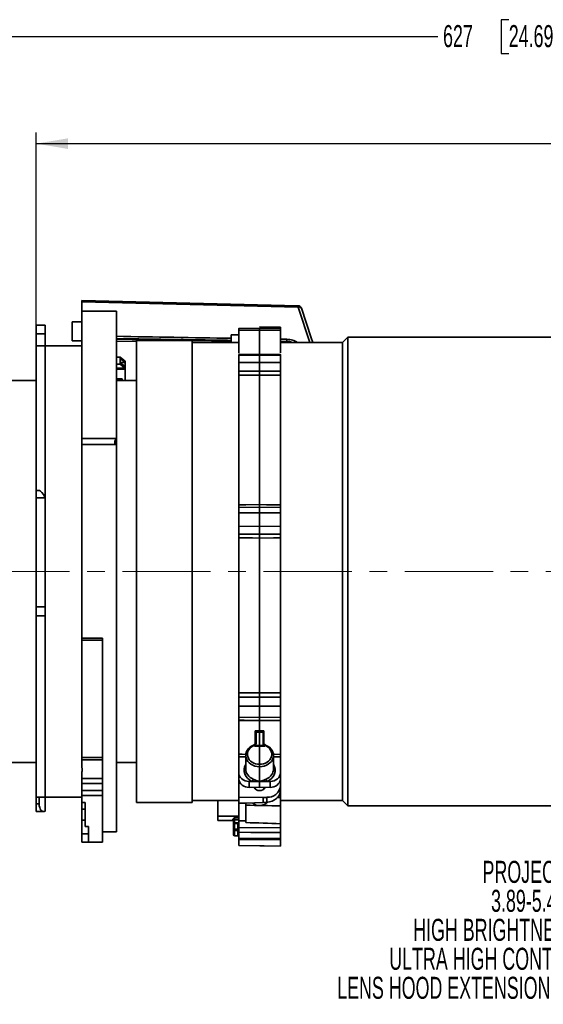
# Model space of a CAD drawing. Header units: millimetres. Extents: x 0 to 1118, y 0 to 864.
# Tile 64 of 96: x 845 to 921, y 191 to 333. Entities that reach past the tile are written whole.
import ezdxf

# ---------------------------------------------------------------- set-up
doc = ezdxf.new("R2010")
doc.units = ezdxf.units.MM
doc.linetypes.add('CENTERX2', pattern=[20.32, 12.7, -2.54, 2.54, -2.54])
doc.layers.add('ALPHAREV', color=7, linetype='Continuous', lineweight=25)
doc.styles.add('SLDTEXTSTYLE0', font='TXT', dxfattribs={"width": 0.605})
doc.dimstyles.new('SLDDIMSTYLE0', dxfattribs={"dimtxt": 3.175, "dimasz": 4.572, "dimexe": 0, "dimexo": 0.0625, "dimgap": 0.79375, "dimtad": 0, "dimtih": 1, "dimtoh": 1, "dimdec": 0, "dimlfac": 2, "dimrnd": 1e-09, "dimzin": 12, "dimdsep": 46, "dimtxsty": 'SLDTEXTSTYLE0', "dimsah": 1, "dimcen": 0.09, "dimadec": 0, "dimazin": 3, "dimtfac": 1, "dimtofl": 0, "dimtmove": 0, "dimatfit": 3, "dimfxl": 1, "dimfrac": 2, "dimtolj": 1, "dimtzin": 12, "dimarcsym": 0})

# ---------------------------------------------------------------- blocks, each defined once
blk = doc.blocks.new('_D_12')
at = {"layer": 'ALPHAREV'}
for p, q in [((847.77, 248.87), (847.77, 316.43)), ((959.24, 317.26), (958.15, 317.26)), ((958.15, 317.26), (958.15, 312.39)), ((970.15, 317.26), (971.25, 317.26)), ((971.25, 317.26), (971.25, 312.39)), ((1074.35, 306.54), (1074.35, 316.43)), ((847.77, 314.83), (949.06, 314.83)), ((1074.35, 314.83), (973.06, 314.83)), ((958.15, 312.39), (959.24, 312.39)), ((971.25, 312.39), (970.15, 312.39))]:
    blk.add_line(p, q, dxfattribs=at)
for points in [[(847.77, 314.83), (852.34, 314.06), (852.34, 315.59)], [(1074.35, 314.83), (1069.78, 315.59), (1069.78, 314.06)]]:
    blk.add_solid(points, dxfattribs=at)
at = {"layer": 'ALPHAREV', "char_height": 3.175, "attachment_point": 1, "style": 'SLDTEXTSTYLE0'}
for s, insert in [('453', (949.78, 316.48)), ('17.84', (959.24, 316.48))]:
    blk.add_mtext(s, dxfattribs=dict(at, insert=insert))
blk = doc.blocks.new('_D_13')
at = {"layer": 'ALPHAREV'}
for p, q in [((915.78, 332.68), (914.69, 332.68)), ((914.69, 332.68), (914.69, 327.81)), ((926.69, 332.68), (927.78, 332.68)), ((927.78, 332.68), (927.78, 327.81)), ((760.85, 271.67), (760.85, 331.84)), ((1074.35, 309.36), (1074.35, 331.84)), ((760.85, 330.24), (905.59, 330.24)), ((1074.35, 330.24), (929.6, 330.24)), ((914.69, 327.81), (915.78, 327.81)), ((927.78, 327.81), (926.69, 327.81))]:
    blk.add_line(p, q, dxfattribs=at)
for points in [[(760.85, 330.24), (765.42, 329.48), (765.42, 331.01)], [(1074.35, 330.24), (1069.78, 331.01), (1069.78, 329.48)]]:
    blk.add_solid(points, dxfattribs=at)
at = {"layer": 'ALPHAREV', "char_height": 3.175, "attachment_point": 1, "style": 'SLDTEXTSTYLE0'}
for s, insert in [('627', (906.32, 331.9)), ('24.69', (915.78, 331.9))]:
    blk.add_mtext(s, dxfattribs=dict(at, insert=insert))
blk = doc.blocks.new('SW_NOTE_0_6')
at = {"layer": 'ALPHAREV', "color": 0, "char_height": 3.175, "attachment_point": 2, "style": 'SLDTEXTSTYLE0'}
for s, insert in [('PROJECTION LENS', (19.94, 4.09)), ('3.89-5.43:1 ZOOM', (19.89, -0.08)), ('HIGH BRIGHTNESS: 144-108100-XX', (19.6, -4.26)), ('ULTRA HIGH CONTRAST: 163-122106-XX', (19.44, -8.43)), ('LENS HOOD EXTENSION REQUIRED: 163-168106-XX', (19.23, -12.61))]:
    blk.add_mtext(s, dxfattribs=dict(at, insert=insert))

msp = doc.modelspace()

# ---------------------------------------------------------------- linework, layer by layer
at = {"color": 7, "linetype": 'Continuous', "lineweight": 35}
for p, q in [((885.47, 291.49), (854.32, 292.25)), ((885.46, 291.29), (854.32, 292.05)), ((854.32, 292.05), (854.32, 290.7)), ((887.16, 286.2), (885.46, 291.29)), ((859.32, 290.7), (854.32, 290.7)), ((854.32, 272.38), (854.32, 290.7)), ((859.32, 272.38), (859.32, 290.7)), ((849.07, 288.69), (847.77, 288.69)), ((847.77, 287.44), (847.77, 288.69)), ((849.07, 288.69), (849.07, 287.44)), ((854.32, 289.18), (852.97, 289.18)), ((852.97, 289.18), (852.97, 286.43)), ((879.92, 288.23), (876.92, 288.2)), ((879.92, 287.97), (876.92, 287.94)), ((876.92, 284.65), (876.92, 287.94)), ((882.92, 288.4), (879.92, 288.43)), ((882.92, 288.2), (879.92, 288.23)), ((882.92, 287.94), (879.92, 287.97)), ((879.92, 287.97), (879.92, 284.55)), ((882.92, 288.26), (882.92, 288.38)), ((882.92, 284.69), (882.92, 287.94)), ((849.07, 287.44), (847.77, 287.44)), ((847.77, 285.7), (847.77, 287.44)), ((849.07, 285.7), (849.07, 287.44)), ((876.92, 287.31), (875.85, 287.3)), ((875.85, 286.15), (875.85, 287.3)), ((883.84, 286.35), (883.84, 286.65)), ((892.6, 286.95), (891.85, 286.2)), ((954.7, 286.95), (892.6, 286.95)), ((892.6, 286.95), (892.6, 219.45)), ((849.07, 285.7), (847.77, 285.7)), ((847.77, 264.87), (847.77, 285.7)), ((854.32, 285.7), (849.07, 285.7)), ((849.07, 263.87), (849.07, 285.7)), ((852.97, 286.43), (854.32, 286.43)), ((859.32, 286.39), (862.2, 286.32)), ((870.2, 286.45), (862.2, 286.45)), ((862.2, 286.45), (862.2, 219.95)), ((870.2, 286.45), (870.2, 219.95)), ((876.92, 286.2), (870.2, 286.2)), ((882.92, 286.37), (883.84, 286.35)), ((882.92, 286.27), (883.84, 286.25)), ((884.03, 286.23), (882.92, 286.26)), ((891.85, 286.2), (882.92, 286.2)), ((891.85, 286.2), (891.85, 220.2)), ((859.32, 284.06), (859.85, 284.06)), ((859.85, 284.06), (859.85, 283.86)), ((859.85, 284.06), (860.55, 283.5)), ((859.85, 283.86), (859.85, 283.27)), ((859.85, 283.86), (860.55, 283.3)), ((879.92, 284.52), (876.92, 284.48)), ((879.92, 284.37), (876.92, 284.33)), ((876.92, 284.33), (876.92, 283.31)), ((882.92, 284.48), (879.92, 284.52)), ((882.92, 284.33), (879.92, 284.37)), ((879.92, 283.32), (879.92, 284.37)), ((882.92, 284.33), (882.92, 283.31)), ((859.85, 283.07), (859.32, 283.07)), ((859.32, 282.51), (860.54, 282.51)), ((860.54, 282.36), (859.32, 282.36)), ((859.85, 283.3), (860.55, 283.3)), ((859.85, 283.27), (859.85, 283.07)), ((860.55, 282.71), (859.85, 283.27)), ((860.54, 282.51), (859.85, 283.07)), ((860.54, 282.51), (860.54, 282.36)), ((860.54, 282.36), (860.55, 282.36)), ((860.55, 283.5), (860.55, 283.3)), ((860.55, 283.3), (860.55, 282.71)), ((860.55, 282.36), (860.55, 282.71)), ((860.55, 282.36), (860.55, 280.7)), ((876.92, 283.31), (879.92, 283.32)), ((879.92, 283.32), (882.92, 283.31)), ((859.32, 280.97), (860.12, 280.97)), ((859.32, 280.82), (860.12, 280.82)), ((860.12, 280.97), (860.12, 280.82)), ((860.12, 280.82), (860.12, 280.7)), ((876.92, 262.8), (876.92, 281.46)), ((879.92, 281.47), (879.92, 262.83)), ((882.92, 262.8), (882.92, 281.46)), ((847.77, 280.7), (804.65, 280.7)), ((862.2, 280.7), (859.32, 280.7)), ((854.32, 272.38), (859.32, 272.38)), ((854.32, 271.51), (854.32, 272.38)), ((859.32, 272.38), (859.32, 271.51)), ((854.32, 243.61), (854.32, 271.51)), ((859.32, 271.51), (854.32, 271.51)), ((859.32, 215.7), (859.32, 271.51)), ((848.26, 264.87), (847.77, 264.87)), ((847.77, 263.81), (847.77, 264.87)), ((849.07, 263.81), (847.77, 263.81)), ((847.77, 263.81), (847.77, 248.13)), ((849.07, 263.87), (849.07, 263.81)), ((849.07, 263.81), (849.07, 248.13)), ((879.92, 262.46), (876.92, 262.43)), ((882.92, 262.43), (879.92, 262.46)), ((879.92, 261.67), (876.92, 261.64)), ((876.92, 261.64), (876.92, 259.72)), ((879.92, 259.7), (879.92, 261.67)), ((882.92, 261.64), (879.92, 261.67)), ((882.92, 261.64), (882.92, 259.72)), ((876.92, 259.72), (879.92, 259.7)), ((879.92, 259.7), (882.92, 259.72)), ((876.92, 235.73), (876.92, 258.04)), ((879.92, 258.02), (879.92, 235.74)), ((882.92, 235.73), (882.92, 258.04)), ((847.77, 248.13), (849.07, 248.13)), ((847.77, 246.84), (847.77, 248.13)), ((847.77, 246.84), (849.07, 246.84)), ((847.77, 220.7), (847.77, 246.84)), ((849.07, 248.13), (849.07, 246.84)), ((849.07, 220.7), (849.07, 246.84)), ((857.32, 243.61), (854.32, 243.61)), ((854.32, 243.33), (854.32, 243.61)), ((857.32, 243.33), (854.32, 243.33)), ((854.32, 243.33), (854.32, 226.4)), ((857.32, 222.48), (857.32, 243.61)), ((879.92, 233.82), (876.92, 233.81)), ((876.92, 233.81), (876.92, 232.21)), ((882.92, 233.81), (879.92, 233.82)), ((879.92, 232.17), (879.92, 233.82)), ((882.92, 233.81), (882.92, 232.21)), ((876.92, 232.21), (879.92, 232.17)), ((876.92, 226.87), (876.92, 231.76)), ((879.92, 232.17), (882.92, 232.21)), ((879.92, 231.72), (879.92, 230.26)), ((882.92, 226.87), (882.92, 231.76)), ((879.3, 228.36), (879.3, 230.26)), ((879.42, 230.07), (879.42, 230.01)), ((879.42, 228.47), (879.42, 230.01)), ((879.92, 228.17), (879.92, 230.07)), ((880.42, 230.01), (880.43, 230.07)), ((880.42, 228.47), (880.42, 230.01)), ((880.55, 230.26), (880.55, 228.36)), ((879.41, 228.42), (879.39, 228.35)), ((879.42, 228.47), (879.41, 228.42)), ((880.43, 228.42), (880.42, 228.47)), ((880.45, 228.35), (880.43, 228.42)), ((879.17, 228.04), (879.17, 228.16)), ((879.92, 228.04), (879.17, 228.04)), ((879.3, 228.16), (879.92, 228.17)), ((879.92, 228.17), (880.55, 228.16)), ((879.92, 228.17), (879.92, 228.04)), ((880.67, 228.04), (879.92, 228.04)), ((879.92, 228.04), (879.92, 225.44)), ((880.67, 228.16), (880.67, 228.04)), ((804.65, 225.7), (847.77, 225.7)), ((854.32, 226.1), (854.32, 226.4)), ((857.32, 226.4), (854.32, 226.4)), ((857.32, 226.1), (854.32, 226.1)), ((854.32, 226.1), (854.32, 225.01)), ((859.32, 225.7), (862.2, 225.7)), ((876.92, 224.19), (876.92, 226.53)), ((877.92, 226.53), (876.92, 226.53)), ((877.92, 226.72), (877.92, 224.74)), ((881.91, 226.86), (882.92, 226.87)), ((881.92, 224.74), (881.92, 226.72)), ((882.92, 226.53), (881.92, 226.53)), ((882.92, 226.53), (882.92, 224.19)), ((854.32, 224.34), (854.32, 223.38)), ((876.92, 225.22), (876.92, 225.22)), ((876.92, 223.34), (876.92, 224.19)), ((879.92, 222.98), (879.92, 225.09)), ((882.92, 225.22), (882.92, 225.22)), ((882.92, 224.19), (882.92, 223.34)), ((854.32, 223.38), (857.32, 223.38)), ((854.32, 222.68), (854.32, 223.38)), ((857.32, 222.68), (854.32, 222.68)), ((854.32, 222.68), (854.32, 221.66)), ((876.92, 220.69), (876.92, 223.34)), ((878.41, 222.97), (878.41, 222.12)), ((878.41, 222.97), (878.88, 222.97)), ((878.88, 222.97), (879.92, 222.97)), ((879.92, 222.97), (880.97, 222.97)), ((879.92, 222.11), (879.92, 222.97)), ((880.97, 222.97), (881.44, 222.97)), ((881.44, 222.12), (881.44, 222.97)), ((882.92, 222.31), (882.92, 223.34)), ((854.32, 221.66), (857.32, 221.66)), ((854.32, 220.96), (854.32, 221.66)), ((857.32, 222.48), (857.32, 221.66)), ((857.32, 221.66), (857.32, 220.96)), ((878.41, 222.12), (879.92, 222.11)), ((879.3, 222.11), (879.3, 221.88)), ((879.92, 222.11), (881.44, 222.12)), ((880.55, 221.88), (880.55, 222.11)), ((882.92, 222.31), (882.92, 221.7)), ((882.92, 220.64), (882.92, 221.7)), ((847.77, 220.7), (849.07, 220.7)), ((847.77, 219.74), (847.77, 220.7)), ((848.21, 219.74), (848.21, 220.7)), ((849.07, 220.7), (854.32, 220.7)), ((849.07, 220.7), (849.07, 218.7)), ((857.32, 220.96), (854.32, 220.96)), ((854.32, 220.96), (854.32, 219.94)), ((854.32, 219.94), (854.82, 219.94)), ((854.32, 219.94), (854.32, 218.99)), ((854.82, 216.47), (854.82, 219.94)), ((857.32, 220.96), (857.32, 214.2)), ((862.2, 219.95), (870.2, 219.95)), ((870.2, 220.2), (876.92, 220.2)), ((873.92, 217.94), (873.92, 220.2)), ((876.92, 220.69), (880.44, 220.67)), ((876.92, 219.83), (876.92, 220.69)), ((876.92, 219.83), (877.92, 219.83)), ((876.92, 219.83), (876.92, 217.3)), ((877.92, 219.83), (880.44, 219.93)), ((877.92, 219.83), (877.92, 217.29)), ((880.44, 220.67), (880.44, 219.93)), ((880.44, 220.67), (880.94, 220.67)), ((880.44, 219.93), (880.94, 219.96)), ((880.94, 219.96), (880.94, 220.67)), ((882.41, 220.65), (882.92, 220.64)), ((882.92, 220.2), (891.85, 220.2)), ((891.85, 220.2), (892.6, 219.45)), ((847.77, 219.74), (848.21, 219.74)), ((847.77, 218.64), (847.77, 219.74)), ((847.77, 218.64), (848.84, 218.64)), ((854.32, 218.99), (854.82, 218.99)), ((854.32, 217.37), (854.32, 218.99)), ((882.92, 216.87), (882.92, 219.44)), ((892.6, 219.45), (954.7, 219.45)), ((854.82, 217.37), (854.32, 217.37)), ((854.32, 217.37), (854.32, 215.42)), ((876.92, 217.96), (873.92, 217.94)), ((873.92, 217.36), (873.92, 217.94)), ((873.92, 217.36), (876.05, 217.34)), ((876.05, 217.34), (876.05, 217.4)), ((876.17, 216.86), (876.17, 217.31)), ((876.3, 217.74), (876.92, 217.74)), ((876.3, 217.43), (876.3, 216.9)), ((876.8, 216.99), (876.3, 216.98)), ((876.81, 216.99), (876.8, 216.99)), ((876.8, 216.99), (876.8, 216.99)), ((876.92, 217.3), (877.92, 217.29)), ((876.92, 216.31), (876.92, 217.3)), ((877.92, 217.29), (877.92, 217.05)), ((855.32, 216.47), (854.82, 216.47)), ((855.32, 214.2), (855.32, 216.47)), ((857.32, 215.7), (859.32, 215.7)), ((876.17, 216.04), (876.17, 216.86)), ((876.17, 215.28), (876.17, 216.04)), ((876.8, 216.89), (876.3, 216.89)), ((876.3, 216.89), (876.3, 216.07)), ((876.3, 215.92), (876.3, 215.15)), ((876.8, 216.07), (876.8, 216.89)), ((876.8, 215.15), (876.8, 215.92)), ((876.92, 216.31), (882.92, 216.27)), ((876.92, 215.64), (876.92, 214.8)), ((882.92, 216.27), (882.92, 216.87)), ((882.92, 215.6), (882.92, 214.75)), ((854.32, 215.42), (855.32, 215.42)), ((854.32, 215.42), (855.32, 215.42)), ((854.32, 215.42), (854.32, 215.42)), ((854.32, 215.42), (854.32, 214.21)), ((855.32, 214.21), (854.32, 214.21)), ((855.32, 214.2), (857.32, 214.2)), ((876.3, 215.15), (876.8, 215.15)), ((876.92, 214.61), (876.92, 213.72)), ((882.92, 214.56), (882.92, 213.66)), ((876.92, 213.72), (882.92, 213.66)), ((876.92, 213.72), (876.92, 213.72)), ((882.92, 213.66), (882.92, 213.66))]:
    msp.add_line(p, q, dxfattribs=at)
at = {"color": 7, "linetype": 'Continuous', "lineweight": 35, "flags": 128}
for points in [[(885.93, 291.15), (885.93, 291.15), (885.9, 291.2), (885.86, 291.24), (885.8, 291.27), (885.73, 291.29), (885.64, 291.3), (885.56, 291.3), (885.46, 291.29)], [(887.58, 286.2), (887.36, 286.86), (885.93, 291.15)], [(882.92, 288.38), (881.42, 288.39), (879.92, 288.4)], [(859.32, 286.78), (875.32, 286.5), (875.85, 286.49)], [(859.32, 286.68), (861.58, 286.64), (875.85, 286.39)], [(879.92, 282.07), (878.92, 282.07), (876.92, 282.06)], [(879.92, 281.47), (878.92, 281.47), (876.92, 281.46)], [(882.92, 282.06), (881.92, 282.07), (879.92, 282.07)], [(882.92, 281.46), (881.92, 281.46), (879.92, 281.47)], [(876.92, 262.8), (877.92, 262.81), (879.92, 262.83)], [(879.92, 262.83), (880.92, 262.82), (882.92, 262.8)], [(879.92, 258.56), (878.92, 258.57), (876.92, 258.58)], [(882.92, 258.58), (881.92, 258.57), (879.92, 258.56)], [(879.92, 258.02), (878.92, 258.03), (876.92, 258.04)], [(882.92, 258.04), (881.92, 258.04), (879.92, 258.02)], [(876.92, 235.73), (877.92, 235.73), (879.92, 235.74)], [(879.92, 235.74), (880.92, 235.73), (882.92, 235.73)], [(876.92, 235.11), (877.92, 235.11), (879.92, 235.12)], [(879.92, 235.12), (880.92, 235.11), (882.92, 235.11)], [(876.92, 231.78), (877.72, 231.77), (879.92, 231.75)], [(879.92, 231.72), (878.92, 231.73), (876.92, 231.76)], [(879.92, 231.75), (880.71, 231.76), (882.92, 231.78)], [(882.92, 231.76), (881.92, 231.74), (879.92, 231.72)], [(879.3, 230.26), (879.42, 230.26), (879.92, 230.26)], [(879.92, 230.07), (879.67, 230.07), (879.42, 230.07), (879.42, 230.07)], [(879.92, 230.26), (880.42, 230.26), (880.55, 230.26)], [(880.43, 230.07), (880.42, 230.07), (880.17, 230.07), (879.92, 230.07)], [(879.17, 228.16), (879.15, 228.2), (879.13, 228.22), (879.12, 228.24), (879.1, 228.25), (879.09, 228.25), (879.09, 228.25)], [(880.67, 228.16), (880.69, 228.2), (880.71, 228.22), (880.73, 228.24), (880.75, 228.25), (880.76, 228.25), (880.76, 228.25)], [(876.92, 226.87), (877.42, 226.87), (877.97, 226.86)], [(876.92, 217.43), (876.67, 217.43), (876.3, 217.43)], [(876.3, 216.07), (876.55, 216.07), (876.8, 216.07)], [(876.8, 215.92), (876.55, 215.92), (876.3, 215.92)], [(882.92, 215.6), (878.64, 215.63), (876.92, 215.64)], [(876.92, 214.8), (881.02, 214.76), (882.92, 214.75)], [(882.92, 214.56), (879.14, 214.59), (876.92, 214.61)], [(876.92, 213.72), (880.6, 213.68), (882.92, 213.66)]]:
    msp.add_lwpolyline(points, dxfattribs=at)
at = {"color": 7, "linetype": 'Continuous', "lineweight": 35}
for centre, radius, start, end in [((875.07, 291.57), 10.4, 358.4349, 359.5327), ((885.45, 290.99), 0.5, 18.4784, 88.5953), ((882.66, 286.35), 1.18, 355.063, 0.0267), ((879.3, 228.5), 0.125, 306.9501, 359.9931), ((880.55, 228.5), 0.125, 180.0069, 232.9774), ((879.12, 228.22), 0.0459, 127.1542, 194.3574), ((880.73, 228.22), 0.0461, 345.7061, 52.6049), ((878.3, 223.49), 1.38, 186.1823, 274.6817), ((878.28, 223.36), 0.712, 326.6356, 354.619), ((881.56, 223.36), 0.712, 185.381, 213.3644), ((881.55, 223.49), 1.38, 265.3183, 353.8177), ((879.92, 222.55), 0.911, 209.1219, 330.4594), ((881.09, 222.51), 1.84, 265.3183, 353.8177), ((879.92, 221.03), 1.54, 229.7561, 316.368), ((876.08, 217.25), 0.147, 49.4531, 101.2818), ((876.3, 217.31), 0.123, 89.5671, 179.0583), ((876.3, 216.86), 0.125, 90.5852, 180), ((879.08, 216.94), 2.79, 179.1379, 181.0871), ((879.72, 216.95), 2.92, 179.1934, 181.0522), ((876.27, 216.74), 0.153, 79.1127, 128.3163), ((876.27, 215.92), 0.153, 79.1127, 128.3163), ((876.3, 216.05), 0.124, 180.5837, 270.0854), ((881.75, 216), 5.45, 179.1971, 180.8029), ((882.25, 215.99), 5.45, 179.1973, 180.8027), ((876.3, 215.28), 0.125, 180, 269.5), ((876.8, 215.02), 0.125, 360, 89.5)]:
    msp.add_arc(centre, radius, start, end, dxfattribs=at)
for centre, major_axis, ratio, start_param, end_param in [((-688.13, 269.85), (3173.89, -33.32), 0.012077, 1.055662, 1.061636), ((-688.13, 269.85), (3173.89, -33.32), 0.012077, 1.052765, 1.053099), ((859.7, 272.13), (0.541, 0.541), 0.57735, 1.690699, 3.545289), ((849.07, 263.37), (-0.84, 1.49), 0.147696, 4.97018, 6.200637), ((879.17, 228.59), (-0.002, 0.498), 0.501875, 3.664306, 4.199053), ((880.67, 228.59), (0.002, 0.498), 0.501875, 2.084132, 2.61888), ((879.92, 226.73), (2, 0.03), 0.819104, 2.000047, 4.701486), ((879.92, 226.87), (1.75, 0.03), 0.81909, 1.99849, 4.701176), ((879.17, 228.19), (0.238, 0.239), 0.319117, 4.411318, 4.934897), ((879.92, 226.73), (2, -0.03), 0.819104, 4.723292, 7.424731), ((879.92, 226.87), (1.75, -0.03), 0.81909, 4.723602, 7.426288), ((880.67, 228.19), (-0.238, 0.239), 0.319117, 1.348289, 1.871867), ((878.42, 224.2), (1.5, 0.02), 0.81909, 3.129133, 4.691203), ((879.92, 224.6), (2.25, 0.03), 0.81909, 2.655372, 4.215905), ((879.92, 224.75), (2, 0.03), 0.819073, 3.127577, 4.214348), ((879.92, 224.75), (2, -0.03), 0.819073, 5.21043, 6.297201), ((879.92, 224.6), (2.25, -0.03), 0.81909, 5.208873, 6.769406), ((881.42, 224.2), (1.5, -0.02), 0.81909, 4.733575, 6.295645), ((879.92, 221.6), (0.832, 0.125), 0.813022, 2.291591, 2.418107), ((879.92, 221.6), (0.832, 0.125), 0.813022, 0.419144, 0.660228), ((880.92, 221.6), (1.99, 0.3), 0.813023, 4.59957, 6.16164), ((849.07, 220.14), (0.33, 1.49), 0.538071, 1.959262, 3.530058), ((871.49, 253.86), (406.4, -9.27), 0.084043, 4.730138, 4.742444), ((944.64, 252.2), (441.1, -10.06), 0.084043, 4.562473, 4.57393)]:
    msp.add_ellipse(centre, major_axis=major_axis, ratio=ratio, start_param=start_param, end_param=end_param, dxfattribs=at)
for points, knots in [([(854.32, 292.05), (854.32, 292.09), (854.32, 292.17), (854.32, 292.24), (854.32, 292.24), (854.32, 292.24)], [0, 0, 0, 0, 0.365993, 0.73199, 1, 1, 1, 1]), ([(876.92, 287.94), (876.92, 287.99), (876.92, 288.12), (876.92, 288.2), (876.92, 288.19), (876.92, 288.19)], [0, 0, 0, 0, 0.333468, 0.79725, 1, 1, 1, 1]), ([(879.92, 288.22), (879.92, 288.22), (879.92, 288.23), (879.92, 288.15), (879.92, 288.02), (879.92, 287.97)], [0, 0, 0, 0, 0.201783, 0.659589, 1, 1, 1, 1]), ([(882.92, 288.19), (882.92, 288.2), (882.92, 288.21), (882.92, 288.14), (882.92, 288), (882.92, 287.94)], [0, 0, 0, 0, 0.101942, 0.558938, 1, 1, 1, 1]), ([(883.84, 286.65), (884.13, 286.63), (884.69, 286.58), (885.16, 286.32), (885.39, 286.2)], [0, 0, 0, 0, 0.50499, 1, 1, 1, 1]), ([(883.84, 286.35), (884.02, 286.35), (884.31, 286.34), (884.58, 286.23), (884.68, 286.2)], [0, 0, 0, 0, 0.617136, 1, 1, 1, 1]), ([(883.84, 286.25), (883.86, 286.25), (884.02, 286.26), (884.18, 286.23), (884.32, 286.2)], [0, 0, 0, 0, 0.101782, 1, 1, 1, 1]), ([(876.92, 284.33), (876.92, 284.39), (876.92, 284.47), (876.92, 284.47), (876.92, 284.47)], [0, 0, 0, 0, 0.610192, 1, 1, 1, 1]), ([(879.92, 284.51), (879.92, 284.51), (879.92, 284.51), (879.92, 284.42), (879.92, 284.37)], [0, 0, 0, 0, 0.389808, 1, 1, 1, 1]), ([(882.92, 284.47), (882.92, 284.47), (882.92, 284.48), (882.92, 284.41), (882.92, 284.35), (882.92, 284.33)], [0, 0, 0, 0, 0.258974, 0.869131, 1, 1, 1, 1]), ([(876.92, 282.06), (876.92, 282.17), (876.92, 282.39), (876.92, 282.73), (876.92, 283.04), (876.92, 283.22), (876.92, 283.29), (876.92, 283.31)], [0, 0, 0, 0, 0.23728, 0.474561, 0.711834, 0.949109, 1, 1, 1, 1]), ([(879.92, 283.32), (879.92, 283.3), (879.92, 283.23), (879.92, 283.05), (879.92, 282.74), (879.92, 282.39), (879.92, 282.18), (879.92, 282.07)], [0, 0, 0, 0, 0.0517, 0.288772, 0.525843, 0.762922, 1, 1, 1, 1]), ([(882.92, 283.31), (882.92, 283.24), (882.92, 283.1), (882.92, 282.8), (882.92, 282.46), (882.92, 282.21), (882.92, 282.09), (882.92, 282.06)], [0, 0, 0, 0, 0.237286, 0.474572, 0.711849, 0.949121, 1, 1, 1, 1]), ([(876.92, 281.46), (876.92, 281.5), (876.92, 281.57), (876.92, 281.73), (876.92, 281.9), (876.92, 282.01), (876.92, 282.06), (876.92, 282.06)], [0, 0, 0, 0, 0.249711, 0.499423, 0.749125, 0.998825, 1, 1, 1, 1]), ([(879.92, 281.47), (879.92, 281.48), (879.92, 281.53), (879.92, 281.65), (879.92, 281.81), (879.92, 281.96), (879.92, 282.04), (879.92, 282.07)], [0, 0, 0, 0, 0.111455, 0.360842, 0.610232, 0.859631, 1, 1, 1, 1]), ([(882.92, 282.06), (882.92, 282.03), (882.92, 281.95), (882.92, 281.81), (882.92, 281.64), (882.92, 281.53), (882.92, 281.48), (882.92, 281.46)], [0, 0, 0, 0, 0.139529, 0.389022, 0.638506, 0.887987, 1, 1, 1, 1]), ([(876.92, 262.43), (876.92, 262.43), (876.92, 262.44), (876.92, 262.48), (876.92, 262.58), (876.92, 262.7), (876.92, 262.77), (876.92, 262.8)], [0, 0, 0, 0, 0.089266, 0.353333, 0.61739, 0.881444, 1, 1, 1, 1]), ([(876.92, 261.64), (876.92, 261.74), (876.92, 261.96), (876.92, 262.22), (876.92, 262.39), (876.92, 262.44), (876.92, 262.43), (876.92, 262.43)], [0, 0, 0, 0, 0.237286, 0.474572, 0.711849, 0.949121, 1, 1, 1, 1]), ([(879.92, 262.46), (879.92, 262.46), (879.92, 262.46), (879.92, 262.47), (879.92, 262.55), (879.92, 262.67), (879.92, 262.77), (879.92, 262.83)], [0, 0, 0, 0, 0.001554, 0.251159, 0.500766, 0.750383, 1, 1, 1, 1]), ([(879.92, 261.67), (879.92, 261.69), (879.92, 261.82), (879.92, 262.05), (879.92, 262.29), (879.92, 262.45), (879.92, 262.46), (879.92, 262.46)], [0, 0, 0, 0, 0.0516997, 0.2887719, 0.5258432, 0.7629218, 1, 1, 1, 1]), ([(882.92, 262.8), (882.92, 262.74), (882.92, 262.64), (882.92, 262.52), (882.92, 262.44), (882.92, 262.43), (882.92, 262.43), (882.92, 262.43)], [0, 0, 0, 0, 0.249711, 0.499423, 0.749125, 0.998825, 1, 1, 1, 1]), ([(882.92, 262.43), (882.92, 262.43), (882.92, 262.42), (882.92, 262.26), (882.92, 262.02), (882.92, 261.79), (882.92, 261.66), (882.92, 261.64)], [0, 0, 0, 0, 0.23728, 0.474561, 0.711834, 0.949109, 1, 1, 1, 1]), ([(876.92, 258.58), (876.92, 258.63), (876.92, 258.73), (876.92, 258.99), (876.92, 259.31), (876.92, 259.56), (876.92, 259.7), (876.92, 259.72)], [0, 0, 0, 0, 0.23728, 0.474561, 0.711834, 0.949109, 1, 1, 1, 1]), ([(879.92, 259.7), (879.92, 259.68), (879.92, 259.54), (879.92, 259.29), (879.92, 258.97), (879.92, 258.71), (879.92, 258.61), (879.92, 258.56)], [0, 0, 0, 0, 0.0517, 0.288772, 0.525843, 0.762922, 1, 1, 1, 1]), ([(882.92, 259.72), (882.92, 259.61), (882.92, 259.38), (882.92, 259.06), (882.92, 258.78), (882.92, 258.64), (882.92, 258.59), (882.92, 258.58)], [0, 0, 0, 0, 0.237286, 0.474572, 0.711849, 0.949121, 1, 1, 1, 1]), ([(876.92, 258.04), (876.92, 258.1), (876.92, 258.21), (876.92, 258.37), (876.92, 258.5), (876.92, 258.56), (876.92, 258.58), (876.92, 258.58)], [0, 0, 0, 0, 0.249711, 0.499423, 0.749125, 0.998825, 1, 1, 1, 1]), ([(879.92, 258.56), (879.92, 258.56), (879.92, 258.54), (879.92, 258.48), (879.92, 258.35), (879.92, 258.19), (879.92, 258.08), (879.92, 258.02)], [0, 0, 0, 0, 0.0015538, 0.2511586, 0.5007664, 0.7503834, 1, 1, 1, 1]), ([(882.92, 258.58), (882.92, 258.57), (882.92, 258.53), (882.92, 258.44), (882.92, 258.29), (882.92, 258.15), (882.92, 258.07), (882.92, 258.04)], [0, 0, 0, 0, 0.139529, 0.389022, 0.638506, 0.887987, 1, 1, 1, 1]), ([(876.92, 235.11), (876.92, 235.13), (876.92, 235.2), (876.92, 235.33), (876.92, 235.5), (876.92, 235.64), (876.92, 235.71), (876.92, 235.73)], [0, 0, 0, 0, 0.139529, 0.389022, 0.638506, 0.887987, 1, 1, 1, 1]), ([(879.92, 235.74), (879.92, 235.71), (879.92, 235.64), (879.92, 235.51), (879.92, 235.34), (879.92, 235.2), (879.92, 235.14), (879.92, 235.12)], [0, 0, 0, 0, 0.111455, 0.360842, 0.610232, 0.859631, 1, 1, 1, 1]), ([(882.92, 235.73), (882.92, 235.68), (882.92, 235.58), (882.92, 235.4), (882.92, 235.24), (882.92, 235.15), (882.92, 235.11), (882.92, 235.11)], [0, 0, 0, 0, 0.2497112, 0.4994229, 0.7491254, 0.9988249, 1, 1, 1, 1]), ([(876.92, 233.81), (876.92, 233.91), (876.92, 234.11), (876.92, 234.45), (876.92, 234.78), (876.92, 235), (876.92, 235.09), (876.92, 235.11)], [0, 0, 0, 0, 0.237286, 0.474572, 0.711849, 0.949121, 1, 1, 1, 1]), ([(879.92, 233.82), (879.92, 233.84), (879.92, 233.95), (879.92, 234.19), (879.92, 234.53), (879.92, 234.86), (879.92, 235.03), (879.92, 235.12)], [0, 0, 0, 0, 0.0517, 0.288772, 0.525843, 0.762922, 1, 1, 1, 1]), ([(882.92, 235.11), (882.92, 235.02), (882.92, 234.85), (882.92, 234.52), (882.92, 234.18), (882.92, 233.95), (882.92, 233.83), (882.92, 233.81)], [0, 0, 0, 0, 0.23728, 0.474561, 0.711834, 0.949109, 1, 1, 1, 1]), ([(876.92, 231.8), (876.92, 231.8), (876.92, 231.79), (876.92, 231.92), (876.92, 232.08), (876.92, 232.19), (876.92, 232.21)], [0, 0, 0, 0, 0.222162, 0.573411, 0.924662, 1, 1, 1, 1]), ([(879.92, 231.75), (879.92, 231.76), (879.92, 231.77), (879.92, 231.92), (879.92, 232.09), (879.92, 232.17)], [0, 0, 0, 0, 0.297291, 0.648646, 1, 1, 1, 1]), ([(882.92, 232.21), (882.92, 232.12), (882.92, 231.95), (882.92, 231.81), (882.92, 231.8), (882.92, 231.79)], [0, 0, 0, 0, 0.3513541, 0.7027089, 1, 1, 1, 1]), ([(879.3, 230.26), (879.3, 230.26), (879.31, 230.25), (879.35, 230.21), (879.39, 230.14), (879.41, 230.09), (879.42, 230.07)], [0, 0, 0, 0, 0.009395, 0.315602, 0.733393, 1, 1, 1, 1]), ([(879.92, 230.07), (879.92, 230.08), (879.92, 230.12), (879.92, 230.19), (879.92, 230.24), (879.92, 230.26)], [0, 0, 0, 0, 0.182764, 0.591382, 1, 1, 1, 1]), ([(880.43, 230.07), (880.44, 230.09), (880.46, 230.14), (880.5, 230.21), (880.53, 230.25), (880.55, 230.26), (880.55, 230.26)], [0, 0, 0, 0, 0.266607, 0.684398, 0.990605, 1, 1, 1, 1]), ([(879.37, 228.4), (879.36, 228.4), (879.34, 228.37), (879.27, 228.33), (879.18, 228.29), (879.11, 228.26), (879.09, 228.25)], [0, 0, 0, 0, 0.129076, 0.389112, 0.731982, 1, 1, 1, 1]), ([(879.39, 228.35), (879.38, 228.34), (879.36, 228.31), (879.31, 228.26), (879.24, 228.21), (879.19, 228.18), (879.17, 228.16)], [0, 0, 0, 0, 0.151593, 0.437877, 0.744134, 1, 1, 1, 1]), ([(879.41, 228.42), (879.41, 228.42), (879.4, 228.41), (879.39, 228.41), (879.38, 228.4), (879.37, 228.4)], [0, 0, 0, 0, 0.102196, 0.916103, 1, 1, 1, 1]), ([(880.47, 228.4), (880.47, 228.4), (880.46, 228.41), (880.44, 228.41), (880.43, 228.42), (880.43, 228.42)], [0, 0, 0, 0, 0.085849, 0.898022, 1, 1, 1, 1]), ([(880.67, 228.16), (880.64, 228.18), (880.59, 228.22), (880.51, 228.29), (880.47, 228.33), (880.46, 228.35), (880.45, 228.35)], [0, 0, 0, 0, 0.3524761, 0.6765451, 0.9636805, 1, 1, 1, 1]), ([(880.76, 228.25), (880.74, 228.26), (880.67, 228.29), (880.58, 228.33), (880.5, 228.38), (880.48, 228.4), (880.47, 228.4)], [0, 0, 0, 0, 0.224468, 0.616258, 0.910896, 1, 1, 1, 1]), ([(876.92, 226.53), (876.92, 226.55), (876.92, 226.6), (876.92, 226.69), (876.92, 226.77), (876.92, 226.83), (876.92, 226.86), (876.92, 226.87)], [0, 0, 0, 0, 0.225999, 0.451998, 0.677989, 0.903977, 1, 1, 1, 1]), ([(882.92, 226.87), (882.92, 226.85), (882.92, 226.81), (882.92, 226.73), (882.92, 226.64), (882.92, 226.57), (882.92, 226.54), (882.92, 226.53)], [0, 0, 0, 0, 0.225999, 0.451998, 0.677989, 0.903977, 1, 1, 1, 1]), ([(854.32, 225.01), (854.36, 224.87), (854.43, 224.64), (854.35, 224.42), (854.32, 224.34)], [0, 0, 0, 0, 0.622449, 1, 1, 1, 1]), ([(879.92, 225.44), (879.92, 225.41), (879.92, 225.36), (879.92, 225.28), (879.92, 225.19), (879.92, 225.14), (879.92, 225.1), (879.92, 225.09), (879.92, 225.09)], [0, 0, 0, 0, 0.214644, 0.429288, 0.643935, 0.85859, 0.9537, 1, 1, 1, 1]), ([(878.99, 223.29), (879.14, 223.23), (879.42, 223.11), (879.72, 223.01), (879.88, 222.97), (879.92, 222.98), (879.92, 222.98)], [0, 0, 0, 0, 0.497755, 0.896748, 0.982129, 1, 1, 1, 1]), ([(879.92, 222.98), (879.93, 222.98), (879.96, 222.97), (880.12, 223.01), (880.43, 223.11), (880.7, 223.23), (880.85, 223.29)], [0, 0, 0, 0, 0.017871, 0.103252, 0.502245, 1, 1, 1, 1]), ([(879.92, 222.97), (879.92, 222.97), (879.92, 222.97), (879.92, 222.98), (879.92, 222.98)], [0, 0, 0, 0, 0.770128, 1, 1, 1, 1]), ([(882.92, 220.64), (882.92, 220.62), (882.92, 220.56), (882.92, 220.39), (882.92, 220.1), (882.92, 219.77), (882.92, 219.55), (882.92, 219.44)], [0, 0, 0, 0, 0.107867, 0.325784, 0.551754, 0.776963, 1, 1, 1, 1]), ([(876.05, 217.4), (876.05, 217.43), (876.06, 217.5), (876.12, 217.6), (876.21, 217.68), (876.28, 217.72), (876.3, 217.74), (876.3, 217.74)], [0, 0, 0, 0, 0.228446, 0.455893, 0.838733, 0.995013, 1, 1, 1, 1]), ([(876.17, 217.18), (876.17, 217.18), (876.17, 217.2), (876.17, 217.24), (876.15, 217.28), (876.12, 217.31), (876.08, 217.33), (876.06, 217.34), (876.05, 217.34)], [0, 0, 0, 0, 0.006684, 0.240804, 0.517925, 0.717771, 0.858541, 1, 1, 1, 1]), ([(876.17, 217.36), (876.17, 217.39), (876.18, 217.43), (876.22, 217.53), (876.26, 217.63), (876.29, 217.71), (876.3, 217.74), (876.3, 217.74)], [0, 0, 0, 0, 0.159947, 0.350028, 0.781289, 0.994151, 1, 1, 1, 1]), ([(876.3, 217.74), (876.3, 217.72), (876.3, 217.67), (876.3, 217.6), (876.3, 217.52), (876.3, 217.46), (876.3, 217.44), (876.3, 217.43)], [0, 0, 0, 0, 0.145238, 0.358921, 0.572605, 0.7863, 1, 1, 1, 1]), ([(876.92, 217), (876.92, 217), (876.9, 216.99), (876.86, 216.99), (876.83, 216.99), (876.81, 216.99)], [0, 0, 0, 0, 0.15474, 0.692279, 1, 1, 1, 1]), ([(876.92, 216.92), (876.92, 216.91), (876.92, 216.91), (876.91, 216.9), (876.88, 216.9), (876.84, 216.89), (876.81, 216.89), (876.8, 216.89)], [0, 0, 0, 0, 0.137333, 0.353362, 0.569066, 0.784561, 1, 1, 1, 1]), ([(876.8, 216.07), (876.8, 216.07), (876.81, 216.07), (876.82, 216.07), (876.85, 216.05), (876.88, 216.02), (876.9, 215.98), (876.92, 215.92), (876.92, 215.88), (876.92, 215.85), (876.92, 215.85)], [0, 0, 0, 0, 0.016207, 0.086129, 0.133327, 0.268915, 0.542289, 0.596473, 0.993269, 1, 1, 1, 1]), ([(876.92, 215.85), (876.92, 215.85), (876.92, 215.86), (876.92, 215.87), (876.9, 215.89), (876.88, 215.9), (876.85, 215.91), (876.82, 215.92), (876.81, 215.92), (876.8, 215.92), (876.8, 215.92)], [0, 0, 0, 0, 0.006724, 0.403378, 0.457576, 0.731103, 0.866746, 0.914078, 0.983808, 1, 1, 1, 1]), ([(876.92, 215.64), (876.92, 215.71), (876.92, 215.84), (876.92, 216.15), (876.92, 216.31)], [0, 0, 0, 0, 0.499992, 1, 1, 1, 1]), ([(882.92, 216.27), (882.92, 216.12), (882.92, 215.8), (882.92, 215.67), (882.92, 215.6)], [0, 0, 0, 0, 0.4999919, 1, 1, 1, 1]), ([(876.92, 214.61), (876.92, 214.63), (876.92, 214.68), (876.92, 214.73), (876.92, 214.77), (876.92, 214.8), (876.92, 214.8), (876.92, 214.8)], [0, 0, 0, 0, 0.221683, 0.443366, 0.665041, 0.886713, 1, 1, 1, 1]), ([(882.92, 214.75), (882.92, 214.74), (882.92, 214.74), (882.92, 214.7), (882.92, 214.65), (882.92, 214.6), (882.92, 214.57), (882.92, 214.56)], [0, 0, 0, 0, 0.22539, 0.45078, 0.676162, 0.901541, 1, 1, 1, 1])]:
    msp.add_open_spline(points, degree=3, knots=knots, dxfattribs=at)
at = {"layer": 'ALPHAREV', "linetype": 'CENTERX2', "lineweight": 18}
msp.add_line((758.57, 253.2), (983.56, 253.2), dxfattribs=at)

# ---------------------------------------------------------------- block references
at = {"layer": 'ALPHAREV'}
msp.add_blockref('SW_NOTE_0_6', (904.05, 207.44), dxfattribs=at)

# ---------------------------------------------------------------- dimensions: what is measured, and where the dimension line sits
for base, p1, p2, picture, middle in [((760.85, 330.24), (1074.35, 307.76), (760.85, 270.07), '_D_13', (917.6, 330.24)), ((847.77, 314.83), (1074.35, 304.94), (847.77, 247.27), '_D_12', (961.06, 314.83))]:
    dim = msp.add_linear_dim(base=base, p1=p1, p2=p2, dimstyle='SLDDIMSTYLE0', dxfattribs=at)
    dim.commit()
    dim.dimension.update_dxf_attribs({"geometry": picture, "text_midpoint": middle, "dimtype": 160})

doc.saveas('drawing.dxf')
